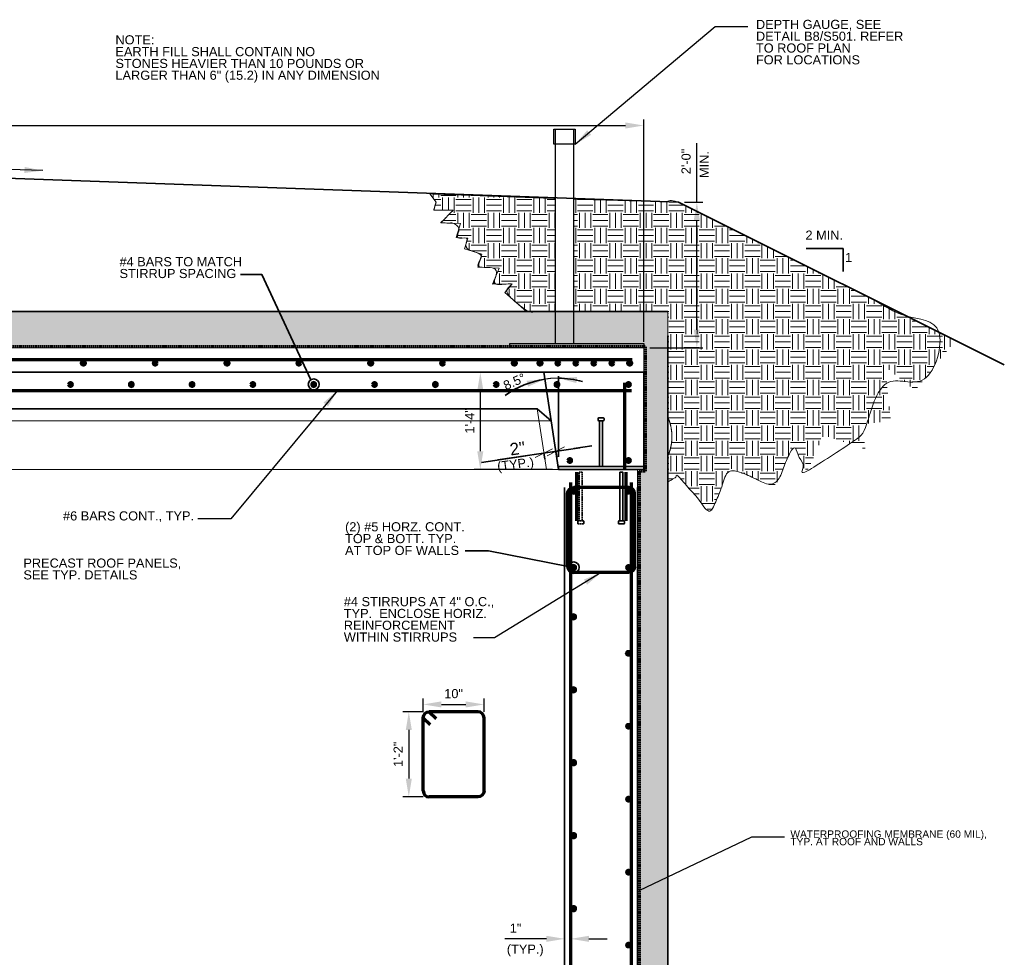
# Model space of a CAD drawing. Header units: inches. Extents: x -829 to 2226, y 10 to 4755.
# Tile 19 of 54: x -335 to -173, y 1486 to 1640. Entities that reach past the tile are written whole.
import ezdxf
from ezdxf.enums import TextEntityAlignment as Align

# ---------------------------------------------------------------- set-up
doc = ezdxf.new("R2010")
doc.units = ezdxf.units.IN
doc.header["$LTSCALE"] = 0.5
doc.header["$MEASUREMENT"] = 0
doc.linetypes.add('DGN Style 3', pattern=[0.621993, 0.444281, -0.177712])
for name, color, linetype, lineweight in [('G-ANNO-DIM', 7, 'Continuous', 0), ('G-ANNO-DIMS', 7, 'Continuous', 35), ('G-ANNO-PATT', 7, 'Continuous', 18), ('G-ANNO-TEXT', 7, 'Continuous', 35), ('S-FSTN-MISC', 7, 'Continuous', 25), ('S-REIN-RBAR', 7, 'Continuous', 70), ('S-WALL-LOAD', 7, 'Continuous', 35), ('S-WALL-SHEA', 7, 'Continuous', 35)]:
    doc.layers.add(name, color=color, linetype=linetype, lineweight=lineweight)
doc.styles.add("3 4 1'-0", font='arial.ttf', dxfattribs={"height": 1.5})
doc.styles.add('AEC_3 4_1 0 Scale', font='arial.ttf', dxfattribs={"height": 1.5})
doc.dimstyles.new("3 4 1'-0", dxfattribs={"dimtxt": 1.5, "dimasz": 3, "dimexe": 1, "dimexo": 1, "dimgap": 1, "dimtad": 1, "dimdec": 4, "dimzin": 15, "dimdsep": 46, "dimlunit": 4, "dimtxsty": 'AEC_3 4_1 0 Scale', "dimcen": 0.09, "dimadec": 4, "dimazin": 3, "dimtfac": 1, "dimtdec": 4, "dimtofl": 0, "dimtmove": 0, "dimatfit": 3, "dimfxl": 1, "dimfrac": 2, "dimtolj": 1, "dimtzin": 15, "dimarcsym": 0})
pattern_1 = [(0, (-935.389, 1131.2304), (2.5, 2.5), [2.5, -2.5]), (0, (-935.389, 1132.168), (2.5, 2.5), [2.5, -2.5]), (0, (-935.389, 1133.1054), (2.5, 2.5), [2.5, -2.5]), (90, (-935.0764, 1133.418), (-2.5, 2.5), [2.5, -2.5]), (90, (-934.139, 1133.418), (-2.5, 2.5), [2.5, -2.5]), (90, (-933.2014, 1133.418), (-2.5, 2.5), [2.5, -2.5])]

# ---------------------------------------------------------------- blocks, each defined once
blk = doc.blocks.new('*U319')
at = {"layer": 'G-ANNO-TEXT'}
for p, q in [((-0.25, 3), (-0.25, -5)), ((-0.5, -5.13), (-0.5, -5.38)), ((-0.38, -5), (0.37, -5)), ((-0.38, -5.5), (0.37, -5.5)), ((0.5, -5.13), (0.5, -5.38))]:
    blk.add_line(p, q, dxfattribs=at)
at = {"layer": 'G-ANNO-TEXT', "flags": 128}
blk.add_lwpolyline([(-0.25, 3), (0.25, 3), (0.25, -5)], dxfattribs=at)
at = {"layer": 'G-ANNO-TEXT', "extrusion": (0, 0, -1)}
for centre, start, end in [((0.37, -5.13), 0, 90), ((0.37, -5.38), 270, 0), ((-0.38, -5.13), 90, 180), ((-0.38, -5.38), 180, 270)]:
    blk.add_arc(centre, 0.125, start, end, dxfattribs=at)
blk = doc.blocks.new('REINFDOT')
for radius in [0.00313, 0.00187, 0.000625]:
    blk.add_circle((0, 0), radius)
blk = doc.blocks.new('REINF. DOT')
at = {"layer": 'S-REIN-RBAR', "xscale": 100, "yscale": 100, "zscale": 100, "rotation": 90.00000000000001}
blk.add_blockref('REINFDOT', (36.53, 24.59), dxfattribs=at)
blk = doc.blocks.new('REINF. DOT_1')
at = {"layer": 'S-REIN-RBAR', "extrusion": (0, 0, -1), "xscale": 100, "yscale": -100, "zscale": 100, "rotation": 90}
blk.add_blockref('REINFDOT', (-36.53, 24.59), dxfattribs=at)
blk = doc.blocks.new('*U318')
at = {"layer": 'G-ANNO-TEXT'}
for p, q in [((-0.25, 3), (-0.25, -4.5)), ((-0.5, -4.63), (-0.5, -4.88)), ((-0.38, -4.5), (0.37, -4.5)), ((0.5, -4.63), (0.5, -4.88)), ((-0.38, -5), (0.37, -5))]:
    blk.add_line(p, q, dxfattribs=at)
at = {"layer": 'G-ANNO-TEXT', "flags": 128}
blk.add_lwpolyline([(-0.25, 3), (0.25, 3), (0.25, -4.5)], dxfattribs=at)
at = {"layer": 'G-ANNO-TEXT', "extrusion": (0, 0, -1)}
for centre, start, end in [((0.37, -4.63), 0, 90), ((-0.38, -4.63), 90, 180), ((0.37, -4.88), 270, 0), ((-0.38, -4.88), 180, 270)]:
    blk.add_arc(centre, 0.125, start, end, dxfattribs=at)
blk = doc.blocks.new('*U320')
at = {"layer": 'G-ANNO-TEXT', "linetype": 'DGN Style 3'}
for p, q in [((-0.25, 3), (-0.25, -5)), ((-0.5, -5.13), (-0.5, -5.38)), ((-0.38, -5), (0.37, -5)), ((-0.38, -5.5), (0.37, -5.5)), ((0.5, -5.13), (0.5, -5.38))]:
    blk.add_line(p, q, dxfattribs=at)
at = {"layer": 'G-ANNO-TEXT', "linetype": 'DGN Style 3', "extrusion": (0, 0, -1), "flags": 128}
blk.add_lwpolyline([(0.25, 3), (-0.25, 3), (-0.25, -5)], dxfattribs=at)
at = {"layer": 'G-ANNO-TEXT', "linetype": 'DGN Style 3', "extrusion": (0, 0, -1)}
for centre, start, end in [((0.37, -5.13), 0, 90), ((0.37, -5.38), 270, 0), ((-0.38, -5.13), 90, 180), ((-0.38, -5.38), 180, 270)]:
    blk.add_arc(centre, 0.125, start, end, dxfattribs=at)
blk = doc.blocks.new('*D339')
at = {"layer": 'Defpoints', "color": 0, "transparency": 16777216}
for p in [(-232.02, 1582.18), (-258.88, 1566.18), (-246.02, 1566.18)]:
    blk.add_point(p, dxfattribs=at)
at = {"layer": 'G-ANNO-DIMS', "color": 0, "lineweight": -2, "transparency": 16777216}
for p, q in [((-233.02, 1582.18), (-259.88, 1582.18)), ((-258.88, 1579.18), (-258.88, 1569.18)), ((-247.02, 1566.18), (-259.88, 1566.18))]:
    blk.add_line(p, q, dxfattribs=at)
at = {"layer": 'G-ANNO-DIMS', "color": 0, "transparency": 16777216}
for points in [[(-259.38, 1579.18), (-258.38, 1579.18), (-258.88, 1582.18)], [(-259.38, 1569.18), (-258.38, 1569.18), (-258.88, 1566.18)]]:
    blk.add_solid(points, dxfattribs=at)
at = {"layer": 'G-ANNO-DIMS', "color": 0, "transparency": 16777216, "insert": (-260.63, 1574.18), "char_height": 1.5, "attachment_point": 5, "rotation": 90, "style": 'AEC_3 4_1 0 Scale'}
blk.add_mtext('\\A1;1\'-4"', dxfattribs=at)
blk = doc.blocks.new('_Oblique_0.3')
at = {"color": 0, "linetype": 'ByBlock', "lineweight": -2}
for p, q in [((0, 0), (-1, 0)), ((0.5, 0.167), (-0.5, -0.167))]:
    blk.add_line(p, q, dxfattribs=at)
blk = doc.blocks.new('*D340')
at = {"layer": 'Defpoints', "color": 0, "transparency": 16777216}
for p in [(-244.02, 1519.31), (-245.02, 1517.95), (-245.02, 1488.98)]:
    blk.add_point(p, dxfattribs=at)
at = {"layer": 'G-ANNO-DIMS', "color": 0, "lineweight": -2, "transparency": 16777216}
for p, q in [((-244.02, 1518.31), (-244.02, 1487.98)), ((-245.02, 1516.95), (-245.02, 1487.98)), ((-248.02, 1488.98), (-254.87, 1488.98)), ((-241.02, 1488.98), (-238.02, 1488.98))]:
    blk.add_line(p, q, dxfattribs=at)
at = {"layer": 'G-ANNO-DIMS', "color": 0, "transparency": 16777216}
for points in [[(-248.02, 1489.48), (-248.02, 1488.48), (-245.02, 1488.98)], [(-241.02, 1489.48), (-241.02, 1488.48), (-244.02, 1488.98)]]:
    blk.add_solid(points, dxfattribs=at)
at = {"layer": 'G-ANNO-DIMS', "color": 0, "transparency": 16777216, "insert": (-253.08, 1490.73), "char_height": 1.5, "attachment_point": 5, "style": 'AEC_3 4_1 0 Scale'}
blk.add_mtext('\\A1;1"', dxfattribs=at)
blk = doc.blocks.new('*D341')
at = {"layer": 'Defpoints', "color": 0, "transparency": 16777216}
for p in [(-226.31, 1610.18), (-223.28, 1610.18), (-232.02, 1586.18)]:
    blk.add_point(p, dxfattribs=at)
at = {"layer": 'G-ANNO-DIMS', "color": 0, "lineweight": -2, "transparency": 16777216}
for p, q in [((-223.28, 1610.18), (-223.28, 1619.86)), ((-225.31, 1610.18), (-222.28, 1610.18)), ((-223.28, 1589.18), (-223.28, 1607.18)), ((-231.02, 1586.18), (-222.28, 1586.18))]:
    blk.add_line(p, q, dxfattribs=at)
at = {"layer": 'G-ANNO-DIMS', "color": 0, "transparency": 16777216}
for points in [[(-223.78, 1607.18), (-222.78, 1607.18), (-223.28, 1610.18)], [(-223.78, 1589.18), (-222.78, 1589.18), (-223.28, 1586.18)]]:
    blk.add_solid(points, dxfattribs=at)
at = {"layer": 'G-ANNO-DIMS', "color": 0, "transparency": 16777216, "insert": (-225.04, 1616.85), "char_height": 1.5, "attachment_point": 5, "rotation": 90, "style": 'AEC_3 4_1 0 Scale'}
blk.add_mtext('\\A1;2\'-0"', dxfattribs=at)
blk = doc.blocks.new('*D329')
at = {"layer": 'Defpoints', "color": 0, "transparency": 16777216}
for p in [(-232.02, 1622.77), (-558.02, 1586.18), (-232.02, 1586.18)]:
    blk.add_point(p, dxfattribs=at)
at = {"layer": 'G-ANNO-DIMS', "color": 0, "lineweight": -2, "transparency": 16777216}
for p, q in [((-558.02, 1587.18), (-558.02, 1623.77)), ((-555.02, 1622.77), (-235.02, 1622.77)), ((-232.02, 1587.18), (-232.02, 1623.77))]:
    blk.add_line(p, q, dxfattribs=at)
at = {"layer": 'G-ANNO-DIMS', "color": 0, "transparency": 16777216}
for points in [[(-555.02, 1623.27), (-555.02, 1622.27), (-558.02, 1622.77)], [(-235.02, 1623.27), (-235.02, 1622.27), (-232.02, 1622.77)]]:
    blk.add_solid(points, dxfattribs=at)
at = {"layer": 'G-ANNO-DIMS', "color": 0, "transparency": 16777216, "insert": (-401.3, 1624.55), "char_height": 1.5, "attachment_point": 5, "style": 'AEC_3 4_1 0 Scale'}
blk.add_mtext('\\A1;SEE PLAN', dxfattribs=at)
blk = doc.blocks.new('*U321')
at = {"layer": 'S-REIN-RBAR'}
for p, q in [((5.75, 5), (-2.25, 5)), ((-3.25, -8), (-3.25, 4)), ((6.75, -8), (6.75, 4)), ((5.75, -9), (-2.25, -9))]:
    blk.add_line(p, q, dxfattribs=at)
at = {"layer": 'S-REIN-RBAR', "extrusion": (0, 0, -1)}
for centre, start, end in [((2.25, 4), 0, 90), ((-5.75, -8), 180, 270)]:
    blk.add_arc(centre, 1, start, end, dxfattribs=at)
at = {"layer": 'S-REIN-RBAR'}
for centre, start, end in [((5.75, 4), 0, 90), ((-2.25, -8), 180, 270)]:
    blk.add_arc(centre, 1, start, end, dxfattribs=at)
blk = doc.blocks.new('*D334')
at = {"layer": 'Defpoints', "color": 0, "transparency": 16777216}
for p in [(-258.27, 1527.54), (-268.27, 1525.34), (-258.27, 1525.34)]:
    blk.add_point(p, dxfattribs=at)
at = {"layer": 'G-ANNO-DIMS', "color": 0, "lineweight": -2, "transparency": 16777216}
for p, q in [((-268.27, 1526.34), (-268.27, 1528.54)), ((-258.27, 1526.34), (-258.27, 1528.54)), ((-265.27, 1527.54), (-261.27, 1527.54))]:
    blk.add_line(p, q, dxfattribs=at)
at = {"layer": 'G-ANNO-DIMS', "color": 0, "transparency": 16777216}
for points in [[(-265.27, 1528.04), (-265.27, 1527.04), (-268.27, 1527.54)], [(-261.27, 1528.04), (-261.27, 1527.04), (-258.27, 1527.54)]]:
    blk.add_solid(points, dxfattribs=at)
at = {"layer": 'G-ANNO-DIMS', "color": 0, "transparency": 16777216, "insert": (-263.27, 1529.31), "char_height": 1.5, "attachment_point": 5, "style": 'AEC_3 4_1 0 Scale'}
blk.add_mtext('\\A1;10"', dxfattribs=at)
blk = doc.blocks.new('*D335')
at = {"layer": 'Defpoints', "color": 0, "transparency": 16777216}
for p in [(-267.27, 1526.34), (-270.64, 1512.34), (-267.27, 1512.34)]:
    blk.add_point(p, dxfattribs=at)
at = {"layer": 'G-ANNO-DIMS', "color": 0, "lineweight": -2, "transparency": 16777216}
for p, q in [((-268.27, 1526.34), (-271.64, 1526.34)), ((-270.64, 1523.34), (-270.64, 1515.34)), ((-268.27, 1512.34), (-271.64, 1512.34))]:
    blk.add_line(p, q, dxfattribs=at)
at = {"layer": 'G-ANNO-DIMS', "color": 0, "transparency": 16777216}
for points in [[(-271.14, 1523.34), (-270.14, 1523.34), (-270.64, 1526.34)], [(-271.14, 1515.34), (-270.14, 1515.34), (-270.64, 1512.34)]]:
    blk.add_solid(points, dxfattribs=at)
at = {"layer": 'G-ANNO-DIMS', "color": 0, "transparency": 16777216, "insert": (-272.39, 1519.34), "char_height": 1.5, "attachment_point": 5, "rotation": 90, "style": 'AEC_3 4_1 0 Scale'}
blk.add_mtext('\\A1;1\'-2"', dxfattribs=at)
blk = doc.blocks.new('*U322')
at = {"layer": 'S-REIN-RBAR'}
for p, q in [((6.75, 5), (-2.25, 5)), ((-3.25, -8), (-3.25, 4)), ((7.75, -8), (7.75, 4)), ((6.75, -9), (-2.25, -9))]:
    blk.add_line(p, q, dxfattribs=at)
at = {"layer": 'S-REIN-RBAR', "extrusion": (0, 0, -1)}
for centre, start, end in [((2.25, 4), 0, 90), ((-6.75, -8), 180, 270)]:
    blk.add_arc(centre, 1, start, end, dxfattribs=at)
at = {"layer": 'S-REIN-RBAR'}
for centre, start, end in [((6.75, 4), 0, 90), ((-2.25, -8), 180, 270)]:
    blk.add_arc(centre, 1, start, end, dxfattribs=at)

msp = doc.modelspace()

# ---------------------------------------------------------------- hatches: boundary and pattern name
at = {"layer": 'G-ANNO-PATT', "linetype": 'Continuous', "lineweight": 0}
h = msp.add_hatch(dxfattribs=at)
h.set_pattern_fill('EARTH', color=5, scale=10)
h.set_pattern_definition(pattern_1)
h.paths.add_polyline_path([(-246.52111, 1610.76775), (-267.16341, 1611.51972), (-266.155, 1610.17738), (-266.53912, 1608.84031), (-263.3221, 1608.84031), (-265.38676, 1606.77476), (-262.12172, 1606.63065), (-262.84195, 1604.32491), (-260.90741, 1604.21774), (-261.45686, 1602.49016), (-258.61661, 1601.58685), (-259.28883, 1599.47325), (-255.78372, 1599.28111), (-256.88807, 1596.68715), (-253.63405, 1596.71546), (-254.87143, 1595.2941), (-251.2913, 1592.17738), (-246.52111, 1592.17738)])
h = msp.add_hatch(dxfattribs=at)
h.set_pattern_fill('EARTH', color=5, scale=10)
h.set_pattern_definition(pattern_1)
edge = h.paths.add_edge_path()
edge.add_spline(control_points=[(-207.33553, 1570.30539), (-206.31681, 1567.88312), (-205.29809, 1565.46085)], knot_values=[0.738461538, 0.738461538, 0.738461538, 0.746153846, 0.746153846, 0.746153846], weights=[1, 1, 1], degree=2, periodic=0)
edge.add_spline(control_points=[(-205.29809, 1565.46085), (-203.87216, 1568.65545), (-202.44623, 1571.85005)], knot_values=[0.746153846, 0.746153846, 0.746153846, 0.753846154, 0.753846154, 0.753846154], weights=[1, 1, 1], degree=2, periodic=0)
edge.add_spline(control_points=[(-202.44623, 1571.85005), (-199.00163, 1570.67412), (-195.55702, 1569.49819)], knot_values=[0.753846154, 0.753846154, 0.753846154, 0.761538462, 0.761538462, 0.761538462], weights=[1, 1, 1], degree=2, periodic=0)
edge.add_spline(control_points=[(-195.55702, 1569.49819), (-195.80523, 1571.58442), (-196.05343, 1573.67064)], knot_values=[0.761538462, 0.761538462, 0.761538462, 0.769230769, 0.769230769, 0.769230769], weights=[1, 1, 1], degree=2, periodic=0)
edge.add_spline(control_points=[(-196.05343, 1573.67064), (-193.71721, 1573.91885), (-191.38098, 1574.16705)], knot_values=[0.769230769, 0.769230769, 0.769230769, 0.776923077, 0.776923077, 0.776923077], weights=[1, 1, 1], degree=2, periodic=0)
edge.add_spline(control_points=[(-191.38098, 1574.16705), (-191.85785, 1578.65555), (-192.33471, 1583.14406)], knot_values=[0.776923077, 0.776923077, 0.776923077, 0.784615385, 0.784615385, 0.784615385], weights=[1, 1, 1], degree=2, periodic=0)
edge.add_spline(control_points=[(-192.33471, 1583.14406), (-189.86353, 1581.16563), (-187.39234, 1579.18721)], knot_values=[0.784615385, 0.784615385, 0.784615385, 0.792307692, 0.792307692, 0.792307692], weights=[1, 1, 1], degree=2, periodic=0)
edge.add_spline(control_points=[(-187.39234, 1579.18721), (-184.0966, 1583.30382), (-180.80085, 1587.42043)], knot_values=[0.792307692, 0.792307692, 0.792307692, 0.8, 0.8, 0.8], weights=[1, 1, 1], degree=2, periodic=0)
edge.add_spline(control_points=[(-180.80085, 1587.42043), (-190.18722, 1592.11362), (-199.57359, 1596.8068)], knot_values=[0.8, 0.8, 0.8, 0.841246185, 0.841246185, 0.841246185], weights=[1, 1, 1], degree=2, periodic=0)
edge.add_spline(control_points=[(-199.57359, 1596.8068), (-212.94416, 1603.49209), (-226.31474, 1610.17738)], knot_values=[0.841246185, 0.841246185, 0.841246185, 0.9, 0.9, 0.9], weights=[1, 1, 1], degree=2, periodic=0)
edge.add_line((-226.31474, 1610.17738), (-243.52111, 1610.65846))
edge.add_line((-243.52111, 1610.65846), (-243.52111, 1592.17738))
edge.add_spline(control_points=[(-251.2913, 1592.17738), (-240.74699, 1592.17738), (-230.20269, 1592.17738)], knot_values=[0.3, 0.3, 0.3, 0.390625, 0.390625, 0.390625], weights=[1, 1, 1], degree=2, periodic=0)
edge.add_spline(control_points=[(-230.20269, 1592.17738), (-229.6573, 1592.17738), (-229.1119, 1592.17738)], knot_values=[0.390625, 0.390625, 0.390625, 0.3953125, 0.3953125, 0.3953125], weights=[1, 1, 1], degree=2, periodic=0)
edge.add_spline(control_points=[(-229.1119, 1592.17738), (-228.8392, 1592.17738), (-228.56651, 1592.17738)], knot_values=[0.3953125, 0.3953125, 0.3953125, 0.39765625, 0.39765625, 0.39765625], weights=[1, 1, 1], degree=2, periodic=0)
edge.add_spline(control_points=[(-228.56651, 1592.17738), (-228.43016, 1592.17738), (-228.29381, 1592.17738)], knot_values=[0.39765625, 0.39765625, 0.39765625, 0.398828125, 0.398828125, 0.398828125], weights=[1, 1, 1], degree=2, periodic=0)
edge.add_spline(control_points=[(-228.29381, 1592.17738), (-228.22563, 1592.17738), (-228.15746, 1592.17738)], knot_values=[0.398828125, 0.398828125, 0.398828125, 0.399414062, 0.399414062, 0.399414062], weights=[1, 1, 1], degree=2, periodic=0)
edge.add_spline(control_points=[(-228.15746, 1592.17738), (-228.12337, 1592.17738), (-228.08929, 1592.17738)], knot_values=[0.399414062, 0.399414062, 0.399414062, 0.399707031, 0.399707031, 0.399707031], weights=[1, 1, 1], degree=2, periodic=0)
edge.add_spline(control_points=[(-228.08929, 1592.17738), (-228.07224, 1592.17738), (-228.0552, 1592.17738)], knot_values=[0.399707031, 0.399707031, 0.399707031, 0.399853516, 0.399853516, 0.399853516], weights=[1, 1, 1], degree=2, periodic=0)
edge.add_spline(control_points=[(-228.0552, 1592.17738), (-228.04668, 1592.17738), (-228.03815, 1592.17738)], knot_values=[0.399853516, 0.399853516, 0.399853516, 0.399926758, 0.399926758, 0.399926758], weights=[1, 1, 1], degree=2, periodic=0)
edge.add_spline(control_points=[(-228.03815, 1592.17738), (-228.03389, 1592.17738), (-228.02963, 1592.17738)], knot_values=[0.399926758, 0.399926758, 0.399926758, 0.399963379, 0.399963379, 0.399963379], weights=[1, 1, 1], degree=2, periodic=0)
edge.add_spline(control_points=[(-228.02963, 1592.17738), (-228.0275, 1592.17738), (-228.02537, 1592.17738)], knot_values=[0.399963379, 0.399963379, 0.399963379, 0.399981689, 0.399981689, 0.399981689], weights=[1, 1, 1], degree=2, periodic=0)
edge.add_spline(control_points=[(-228.02537, 1592.17738), (-228.02431, 1592.17738), (-228.02324, 1592.17738)], knot_values=[0.399981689, 0.399981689, 0.399981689, 0.399990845, 0.399990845, 0.399990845], weights=[1, 1, 1], degree=2, periodic=0)
edge.add_spline(control_points=[(-228.02324, 1592.17738), (-228.02271, 1592.17738), (-228.02218, 1592.17738)], knot_values=[0.399990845, 0.399990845, 0.399990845, 0.399995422, 0.399995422, 0.399995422], weights=[1, 1, 1], degree=2, periodic=0)
edge.add_spline(control_points=[(-228.02218, 1592.17738), (-228.02191, 1592.17738), (-228.02164, 1592.17738)], knot_values=[0.399995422, 0.399995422, 0.399995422, 0.399997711, 0.399997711, 0.399997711], weights=[1, 1, 1], degree=2, periodic=0)
edge.add_spline(control_points=[(-228.02164, 1592.17738), (-228.02151, 1592.17738), (-228.02138, 1592.17738)], knot_values=[0.399997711, 0.399997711, 0.399997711, 0.399998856, 0.399998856, 0.399998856], weights=[1, 1, 1], degree=2, periodic=0)
edge.add_line((-228.02138, 1592.17738), (-228.02111, 1592.17738))
edge.add_line((-228.02111, 1592.17738), (-228.02111, 1574.71492))
edge.add_spline(control_points=[(-228.02111, 1574.71492), (-228.02111, 1574.71478), (-228.02111, 1574.71465), (-226.67508, 1571.58548), (-228.02111, 1568.45631)], knot_values=[0.499998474, 0.499998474, 0.499998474, 0.5, 0.5, 0.6, 0.6, 0.6], weights=[1, 1, 1, 0.929010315, 1], degree=2, periodic=0)
edge.add_spline(control_points=[(-228.02111, 1568.45631), (-228.02111, 1566.29721), (-228.02111, 1564.13811)], knot_values=[0.6, 0.6, 0.6, 0.7, 0.7, 0.7], weights=[1, 1, 1], degree=2, periodic=0)
edge.add_spline(control_points=[(-228.02111, 1564.13811), (-227.19958, 1564.63987), (-226.37805, 1565.14162)], knot_values=[0.7, 0.7, 0.7, 0.707692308, 0.707692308, 0.707692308], weights=[1, 1, 1], degree=2, periodic=0)
edge.add_spline(control_points=[(-226.37805, 1565.14162), (-223.67771, 1562.05162), (-220.97736, 1558.96161)], knot_values=[0.707692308, 0.707692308, 0.707692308, 0.715384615, 0.715384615, 0.715384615], weights=[1, 1, 1], degree=2, periodic=0)
edge.add_spline(control_points=[(-220.97736, 1558.96161), (-219.43337, 1562.69455), (-217.88938, 1566.42749)], knot_values=[0.715384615, 0.715384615, 0.715384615, 0.723076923, 0.723076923, 0.723076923], weights=[1, 1, 1], degree=2, periodic=0)
edge.add_spline(control_points=[(-217.88938, 1566.42749), (-214.15645, 1564.8835), (-210.42351, 1563.33951)], knot_values=[0.723076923, 0.723076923, 0.723076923, 0.730769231, 0.730769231, 0.730769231], weights=[1, 1, 1], degree=2, periodic=0)
edge.add_spline(control_points=[(-210.42351, 1563.33951), (-208.87952, 1566.82245), (-207.33553, 1570.30539)], knot_values=[0.730769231, 0.730769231, 0.730769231, 0.738461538, 0.738461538, 0.738461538], weights=[1, 1, 1], degree=2, periodic=0)
at = {"layer": 'G-ANNO-TEXT', "linetype": 'Continuous', "lineweight": 0}
h = msp.add_hatch(dxfattribs=at)
h.set_pattern_fill('AR-SAND', color=5)
h.set_pattern_definition([(37.5, (-935.3889, 1131.2304), (-0.0629934, 1.9268238), [0, -1.52, 0, -1.7, 0, -1.625]), (7.5, (-935.389, 1131.2304), (1.769777, 2.822146), [0, -0.82, 0, -1.37, 0, -0.525]), (327.5, (-936.6189, 1131.2304), (3.114142, 0.005659), [0, -0.5, 0, -1.8, 0, -2.35]), (317.5, (-936.619, 1131.2304), (3.006127, 0.8776756), [0, -0.25, 0, -1.18, 0, -1.35])])
h.paths.add_polyline_path([(-603.63297, 1390.17738), (-562.94287, 1390.17738, -0.213571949), (-557.27111, 1398.35003), (-557.27111, 1565.92738), (-558.27111, 1565.92738), (-558.27111, 1586.42738), (-231.77111, 1586.42738), (-231.77111, 1565.92738), (-232.77111, 1565.92738), (-232.77111, 1390.42738), (-227.27111, 1390.42738), (-227.27111, 1390.17738), (-183.40925, 1390.17738), (-183.40925, 1366.17738), (-183.40925, 1360.17738), (-177.11562, 1360.17738), (-175.40925, 1360.17738), (-175.40925, 1396.17738), (-228.02111, 1396.17738), (-228.02111, 1592.17738), (-562.02111, 1592.17738), (-562.02111, 1396.17738), (-609.63297, 1396.17738), (-609.63297, 1360.17738), (-603.63297, 1360.17738), (-603.63297, 1366.17738)])
h.paths.add_polyline_path([(-404.02111, 1586.97738), (-404.02111, 1587.72738), (-386.02111, 1587.72738), (-386.02111, 1586.97738)], flags=16)

# ---------------------------------------------------------------- linework, layer by layer
at = {"layer": 'G-ANNO-DIM'}
msp.add_open_spline([(-248.2416, 1581.03503), (-247.09262, 1581.28122), (-246.01552, 1581.19916)], degree=2, dxfattribs=at)
at = {"layer": 'G-ANNO-DIMS'}
for p, q in [((-248.41889, 1582.22131), (-247.22, 1574.19934)), ((-246.02334, 1568.28015), (-246.02334, 1581.52012)), ((-256.0088, 1567.74814), (-242.51288, 1569.76512)), ((-248.45078, 1568.90373), (-248.29916, 1567.88924)), ((-246.47275, 1569.19934), (-246.32113, 1568.18486)), ((-243.50189, 1569.61731), (-240.53485, 1570.06074)), ((-251.41402, 1568.43483), (-258.66635, 1567.35096))]:
    msp.add_line(p, q, dxfattribs=at)
for start, end in [(98.5, 125.8118676), (74.7288387, 90)]:
    msp.add_arc((-246.02334, 1566.1923), 15.00758, start, end, dxfattribs=at)
at = {"layer": 'G-ANNO-DIMS', "extrusion": (0, 0, -1)}
for points in [[(251.27243, 1580.78191), (248.2416, 1581.03503), (251.02651, 1579.81262)], [(243.08834, 1580.40253), (246.02334, 1581.19988), (242.98839, 1581.39752)]]:
    msp.add_solid(points, dxfattribs=at)
at = {"layer": 'G-ANNO-PATT'}
for p, q in [((-248.02111, 1566.17738), (-249.51562, 1576.17738)), ((-247.22, 1574.19934), (-542.82222, 1574.19934)), ((-246.02111, 1566.17738), (-544.02111, 1566.17738))]:
    msp.add_line(p, q, dxfattribs=at)
at = {"layer": 'G-ANNO-PATT', "elevation": -1.04287, "flags": 128}
msp.add_lwpolyline([(-266.155, 1610.17738), (-266.53912, 1608.84031), (-263.3221, 1608.84031), (-265.38676, 1606.77476), (-262.12172, 1606.63065), (-262.84195, 1604.32491), (-260.90741, 1604.21774), (-261.45686, 1602.49016), (-258.61661, 1601.58685), (-259.28883, 1599.47325), (-255.78372, 1599.28111), (-256.88807, 1596.68715), (-253.63405, 1596.71546), (-254.87143, 1595.2941), (-251.2913, 1592.17738), (-246.52111, 1592.17738), (-246.52111, 1610.76775), (-267.16341, 1611.51972), (-266.155, 1610.17738)], close=True, dxfattribs=at)
at = {"layer": 'G-ANNO-PATT', "flags": 128}
msp.add_lwpolyline([(-507.0768, 1586.17695), (-232.02111, 1586.17738), (-232.02111, 1566.17738), (-232.02111, 1566.17738), (-233.02111, 1566.17738), (-233.02111, 1563.20788), (-233.02111, 1393.14688), (-233.02111, 1390.17738), (-232.02111, 1390.17738), (-227.52111, 1390.17738), (-183.40925, 1390.17738), (-183.40925, 1366.17738), (-183.40925, 1366.17738), (-183.40925, 1360.17738), (-177.11562, 1360.17738), (-175.40925, 1360.17738), (-175.40925, 1360.17738), (-175.40925, 1396.17738), (-228.02111, 1396.17738), (-228.02111, 1592.17738), (-562.02111, 1592.17738)], dxfattribs=at)
at = {"layer": 'G-ANNO-PATT'}
msp.add_rational_spline([(-246.52111, 1610.77136), (-256.84543, 1611.14975), (-267.16975, 1611.52815), (-266.66237, 1610.85276), (-266.155, 1610.17738), (-266.34706, 1609.50885), (-266.53912, 1608.84031), (-264.93061, 1608.84031), (-263.3221, 1608.84031), (-264.35443, 1607.80754), (-265.38676, 1606.77476), (-263.75424, 1606.7027), (-262.12172, 1606.63065), (-262.48184, 1605.47778), (-262.84195, 1604.32491), (-261.87468, 1604.27132), (-260.90741, 1604.21774), (-261.18213, 1603.35395), (-261.45686, 1602.49016), (-260.03673, 1602.03851), (-258.61661, 1601.58685), (-258.95272, 1600.53005), (-259.28883, 1599.47325), (-257.53627, 1599.37718), (-255.78372, 1599.28111), (-256.33589, 1597.98413), (-256.88807, 1596.68715), (-255.26106, 1596.7013), (-253.63405, 1596.71546), (-254.25274, 1596.00478), (-254.87143, 1595.2941), (-253.08136, 1593.73574), (-251.2913, 1592.17738), (-239.6562, 1592.17738), (-228.02111, 1592.17738), (-228.02111, 1583.44601), (-228.02111, 1574.71465), (-226.67508, 1571.58548), (-228.02111, 1568.45631), (-228.02111, 1566.29721), (-228.02111, 1564.13811), (-227.19958, 1564.63987), (-226.37805, 1565.14162), (-223.67771, 1562.05162), (-220.97736, 1558.96161), (-219.43337, 1562.69455), (-217.88938, 1566.42749), (-214.15645, 1564.8835), (-210.42351, 1563.33951), (-208.87952, 1566.82245), (-207.33553, 1570.30539), (-206.31681, 1567.88312), (-205.29809, 1565.46085), (-203.87216, 1568.65545), (-202.44623, 1571.85005), (-199.00163, 1570.67412), (-195.55702, 1569.49819), (-195.80523, 1571.58442), (-196.05343, 1573.67064), (-193.71721, 1573.91885), (-191.38098, 1574.16705), (-191.85785, 1578.65555), (-192.33471, 1583.14406), (-189.86353, 1581.16563), (-187.39234, 1579.18721), (-184.0966, 1583.30382), (-180.80085, 1587.42043), (-203.55779, 1598.7989), (-226.31474, 1610.17738), (-234.91792, 1610.41939), (-243.52111, 1610.6614)], [1, 1, 1, 1, 1, 1, 1, 1, 1, 1, 1, 1, 1, 1, 1, 1, 1, 1, 1, 1, 1, 1, 1, 1, 1, 1, 1, 1, 1, 1, 1, 1, 1, 1, 1, 1, 1, 0.929010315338, 1, 1, 1, 1, 1, 1, 1, 1, 1, 1, 1, 1, 1, 1, 1, 1, 1, 1, 1, 1, 1, 1, 1, 1, 1, 1, 1, 1, 1, 1, 1, 1, 1], degree=2, knots=[0, 0, 0, 0.1, 0.1, 0.2, 0.2, 0.207142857, 0.207142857, 0.214285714, 0.214285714, 0.221428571, 0.221428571, 0.228571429, 0.228571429, 0.235714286, 0.235714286, 0.242857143, 0.242857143, 0.25, 0.25, 0.257142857, 0.257142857, 0.264285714, 0.264285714, 0.271428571, 0.271428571, 0.278571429, 0.278571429, 0.285714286, 0.285714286, 0.292857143, 0.292857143, 0.3, 0.3, 0.4, 0.4, 0.5, 0.5, 0.6, 0.6, 0.7, 0.7, 0.707692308, 0.707692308, 0.715384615, 0.715384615, 0.723076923, 0.723076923, 0.730769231, 0.730769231, 0.738461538, 0.738461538, 0.746153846, 0.746153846, 0.753846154, 0.753846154, 0.761538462, 0.761538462, 0.769230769, 0.769230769, 0.776923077, 0.776923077, 0.784615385, 0.784615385, 0.792307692, 0.792307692, 0.8, 0.8, 0.9, 0.9, 1, 1, 1], dxfattribs=at)
at = {"layer": 'G-ANNO-TEXT'}
for p, q in [((-226.31474, 1610.17738), (-395.02111, 1616.17738)), ((-226.31474, 1610.17738), (-172.72196, 1583.38099)), ((-205.31679, 1602.52052), (-199.19142, 1602.52052)), ((-199.19142, 1602.52052), (-199.19142, 1598.74635)), ((-562.02111, 1592.17738), (-228.02111, 1592.17738)), ((-228.02111, 1396.17738), (-228.02111, 1588.17738)), ((-540.5266, 1576.17738), (-249.51562, 1576.17738)), ((-247.22, 1574.19934), (-249.51562, 1576.17738)), ((-246.02111, 1566.17738), (-247.22, 1574.19934))]:
    msp.add_line(p, q, dxfattribs=at)
at = {"layer": 'G-ANNO-TEXT', "flags": 128}
for points in [[(-286.73943, 1580.95082), (-294.79765, 1598.25918), (-298.29143, 1598.25918)], [(-232.02111, 1566.17738), (-232.02111, 1582.17738), (-558.02111, 1582.17738)], [(-244.40969, 1550.24145), (-257.50932, 1552.78744), (-261.35071, 1552.78744)]]:
    msp.add_lwpolyline(points, dxfattribs=at)
at = {"layer": 'G-ANNO-TEXT'}
for centre in [(-286.27111, 1580.17738), (-243.52211, 1550.06895)]:
    msp.add_circle(centre, 0.90418, dxfattribs=at)
msp.add_3dface([(-232.02111, 1566.17738), (-246.02111, 1566.17738), (-246.02111, 1566.67738), (-232.02111, 1566.67738)], dxfattribs=at)
at = {"layer": 'S-FSTN-MISC'}
for p, q in [((-246.52111, 1586.92738, -7.03937), (-246.52111, 1622.17738, -7.03937)), ((-243.52111, 1586.92738, -7.03937), (-243.52111, 1622.17738, -7.03937))]:
    msp.add_line(p, q, dxfattribs=at)
for points in [[(-246.77111, 1622.17738, -7.03937), (-243.27111, 1622.17738, -7.03937), (-243.27111, 1619.67738, -7.03937), (-246.77111, 1619.67738, -7.03937)], [(-254.02111, 1586.92738, -7.03937), (-232.02111, 1586.92738, -7.03937), (-232.02111, 1586.17738, -7.03937), (-254.02111, 1586.17738, -7.03937)]]:
    msp.add_3dface(points, dxfattribs=at)
at = {"layer": 'S-REIN-RBAR'}
for p, q in [((-555.90306, 1584.2899, -7.03937), (-233.90306, 1584.2899, -7.03937)), ((-235.14013, 1566.17738), (-235.14013, 1580.43811)), ((-556.02111, 1579.17738), (-234.02111, 1579.17738)), ((-243.0906, 1565.74038), (-243.0906, 1557.74038)), ((-234.95263, 1565.74038), (-234.95263, 1557.74038)), ((-244.02211, 1390.61438), (-244.02211, 1564.02038)), ((-234.02111, 1390.61438), (-234.02111, 1564.02038)), ((-268.27224, 1525.33569), (-267.15328, 1524.21673)), ((-267.27224, 1526.33569), (-266.15328, 1525.21673))]:
    msp.add_line(p, q, dxfattribs=at)
at = {"layer": 'S-WALL-LOAD'}
for p, q in [((-245.02111, 1388.67738), (-245.02111, 1563.20788)), ((-233.02111, 1388.67738), (-233.02111, 1563.20788))]:
    msp.add_line(p, q, dxfattribs=at)
at = {"layer": 'S-WALL-SHEA', "linetype": 'DGN Style 3', "lineweight": 70, "flags": 128}
msp.add_lwpolyline([(-584.27111, 1360.17738), (-584.27111, 1372.42738), (-562.77111, 1372.42738), (-562.77111, 1390.42738), (-557.27111, 1390.42738), (-557.27111, 1565.92738), (-558.27111, 1565.92738), (-558.27111, 1586.42738), (-231.77111, 1586.42738), (-231.77111, 1565.92738), (-232.77111, 1565.92738), (-232.77111, 1390.42738), (-227.27111, 1390.42738), (-227.27111, 1372.42738), (-205.77111, 1372.42738), (-205.77111, 1360.17738)], dxfattribs=at)

# ---------------------------------------------------------------- block references
at = {"layer": 'G-ANNO-DIM', "xscale": 3, "yscale": 3, "zscale": 3}
for p, rotation in [((-248.44697, 1568.87826), 8.499999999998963), ((-246.46894, 1569.17388), 188.4999999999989)]:
    msp.add_blockref('_Oblique_0.3', p, dxfattribs=dict(at, rotation=rotation))
at = {"layer": 'G-ANNO-TEXT', "extrusion": (0, 0, -1), "rotation": 180}
msp.add_blockref('*U318', (239.0211, 1569.67736), dxfattribs=at)
at = {"layer": 'G-ANNO-TEXT', "linetype": 'DGN Style 3', "extrusion": (0, 0, -1)}
msp.add_blockref('*U320', (242.368, 1562.74039), dxfattribs=at)
at = {"layer": 'G-ANNO-TEXT'}
msp.add_blockref('*U319', (-235.67522, 1562.74039), dxfattribs=at)
at = {"layer": 'S-REIN-RBAR', "rotation": 180}
for p in [(-287.62156, 1608.25835, -7.03937), (-275.81054, 1608.25835, -7.03937), (-263.99952, 1608.25835, -7.03937), (-252.18849, 1608.25835, -7.03937), (-240.37747, 1608.25835, -7.03937), (-228.56645, 1608.25835, -7.03937), (-216.75542, 1608.25835, -7.03937), (-212.54713, 1608.25835, -7.03937), (-209.59438, 1608.25835, -7.03937), (-206.64162, 1608.25835, -7.03937), (-203.68886, 1608.25835, -7.03937), (-200.73611, 1608.25835, -7.03937), (-197.78335, 1608.25835, -7.03937), (-197.97901, 1587.20137), (-197.98771, 1574.65838), (-197.98771, 1560.54256), (-197.98771, 1548.54256), (-197.98771, 1536.54256), (-197.98771, 1524.54256), (-197.98771, 1512.54256)]:
    msp.add_blockref('REINF. DOT', p, dxfattribs=at)
at = {"layer": 'S-REIN-RBAR', "extrusion": (0, 0, -1), "rotation": 180}
for p in [(362.80452, 1604.76681), (352.80452, 1604.76681), (342.80452, 1604.76681), (332.80452, 1604.76681), (322.80452, 1604.76681), (312.80452, 1604.76681), (302.80452, 1604.76681), (292.80452, 1604.76681), (282.80452, 1604.76681), (271.05452, 1604.76681), (280.70306, 1592.26681), (271.05452, 1592.26681), (280.06421, 1587.20137), (280.05552, 1574.65838), (280.05552, 1566.54256), (280.05552, 1554.54256), (280.05552, 1542.54256), (280.05552, 1530.54256), (280.05552, 1518.54256)]:
    msp.add_blockref('REINF. DOT_1', p, dxfattribs=at)
at = {"layer": 'S-REIN-RBAR'}
for name, p in [('*U322', (-241.27163, 1558.23238)), ('*U321', (-265.02226, 1521.33571))]:
    msp.add_blockref(name, p, dxfattribs=at)

# ---------------------------------------------------------------- texts
at = {"layer": 'G-ANNO-DIM', "color": 7, "linetype": 'Continuous', "style": 'AEC_3 4_1 0 Scale'}
msp.add_text('8.5%%d', height=1.5, rotation=24.0671699, dxfattribs=at).set_placement((-253.2671, 1580.65596), align=Align.MIDDLE_CENTER)
at = {"layer": 'G-ANNO-DIM', "insert": (-252.77067, 1569.65326), "char_height": 2, "attachment_point": 5, "rotation": 8.5, "style": "3 4 1'-0"}
msp.add_mtext('\\A1;2"', dxfattribs=at)
at = {"layer": 'G-ANNO-TEXT', "color": 7, "char_height": 1.5, "attachment_point": 1, "style": 'AEC_3 4_1 0 Scale'}
for s, insert, line_spacing_factor in [('DEPTH GAUGE, SEE \\PDETAIL B8/S501. REFER\\PTO ROOF PLAN\\PFOR LOCATIONS ', (-213.55765, 1640.14925), 0.776524), ('NOTE:\\PEARTH FILL SHALL CONTAIN NO \\PSTONES HEAVIER THAN 10 POUNDS OR\\PLARGER THAN 6" (15.2) IN ANY DIMENSION', (-318.87441, 1637.61367), 0.776524), ('2 MIN.', (-205.41306, 1605.48657), 0.6), ('1', (-198.89588, 1601.81187), 0.6), ('#4 BARS TO MATCH \\PSTIRRUP SPACING', (-318.20679, 1601.11624), 0.776524), ('#6 BARS CONT., TYP.', (-327.49321, 1559.30354), 0.6), ('PRECAST ROOF PANELS, \\PSEE TYP. DETAILS', (-334.01074, 1551.54285), 0.776524), ('(TYP.)', (-254.52012, 1488.04217), 0.6)]:
    msp.add_mtext(s, dxfattribs=dict(at, insert=insert, line_spacing_factor=line_spacing_factor))
at = {"layer": 'G-ANNO-TEXT', "color": 7, "char_height": 1.5, "line_spacing_factor": 0.6, "style": 'AEC_3 4_1 0 Scale'}
for s, insert, attachment_point, rotation in [('MIN.', (-222.81074, 1618.55779), 3, 90), ('(TYP.)', (-256.19359, 1567.44234), 1, 7.2732172)]:
    msp.add_mtext(s, dxfattribs=dict(at, insert=insert, attachment_point=attachment_point, rotation=rotation))
at = {"layer": 'G-ANNO-TEXT', "color": 7, "char_height": 1.5, "attachment_point": 1, "style": 'AEC_3 4_1 0 Scale'}
for s, insert, width, line_spacing_factor in [('(2) #5 HORZ. CONT. \\PTOP & BOTT. TYP. AT TOP OF WALLS', (-281.1193, 1557.51165), 20.0467153, 0.776524), ('#4 STIRRUPS AT 4" O.C., TYP.  ENCLOSE HORIZ.\\PREINFORCEMENT WITHIN STIRRUPS', (-281.32397, 1545.19825), 24.916145, 0.776524), ('\\H0.8x;WATERPROOFING MEMBRANE (60 MIL),\\PTYP. AT ROOF AND WALLS', (-207.89517, 1506.81598, -7.03937), 40.94757, 0.62122)]:
    msp.add_mtext(s, dxfattribs=dict(at, insert=insert, width=width, line_spacing_factor=line_spacing_factor))

# ---------------------------------------------------------------- dimensions: what is measured, and where the dimension line sits
at = {"layer": 'G-ANNO-DIMS'}
dim = msp.add_linear_dim(base=(-232.02111, 1622.77132), p1=(-558.02111, 1586.17738), p2=(-232.02111, 1586.17738), text='SEE PLAN', dimstyle="3 4 1'-0", dxfattribs=at)
dim.commit()
dim.dimension.update_dxf_attribs({"geometry": '*D329', "text_midpoint": (-401.29898, 1622.77132), "dimtype": 160})
for base, p1, p2, angle, picture, middle in [((-223.27697, 1610.17738), (-232.02111, 1586.17738), (-226.31474, 1610.17738), 90, '*D341', (-223.27697, 1616.85268)), ((-258.87669, 1566.17738), (-232.02111, 1582.17738), (-246.02111, 1566.17738), 270, '*D339', (-258.87669, 1574.17685)), ((-245.02111, 1488.97607), (-244.02211, 1519.31081), (-245.02111, 1517.95463), 180, '*D340', (-253.07636, 1488.97607))]:
    dim = msp.add_linear_dim(base=base, p1=p1, p2=p2, angle=angle, dimstyle="3 4 1'-0", dxfattribs=at)
    dim.commit()
    dim.dimension.update_dxf_attribs({"geometry": picture, "text_midpoint": middle, "dimtype": 160})
dim = msp.add_linear_dim(base=(-258.27224, 1527.54448), p1=(-268.27224, 1525.33569), p2=(-258.27224, 1525.33569), dimstyle="3 4 1'-0", override={"dimdec": 0, "dimlunit": 3, "dimtdec": 0}, dxfattribs=at)
dim.commit()
dim.dimension.update_dxf_attribs({"geometry": '*D334', "text_midpoint": (-263.27224, 1529.31034)})
dim = msp.add_linear_dim(base=(-270.63897, 1512.33569), p1=(-267.27224, 1526.33569), p2=(-267.27224, 1512.33569), angle=270, dimstyle="3 4 1'-0", override={"dimdec": 0, "dimlunit": 3, "dimtdec": 0}, dxfattribs=at)
dim.commit()
dim.dimension.update_dxf_attribs({"geometry": '*D335', "text_midpoint": (-272.39204, 1519.33569)})

# ---------------------------------------------------------------- leaders
at = {"layer": 'G-ANNO-TEXT'}
for points in [[(-243.27111, 1619.67738), (-220.28631, 1639.04406), (-214.87378, 1639.04406)], [(-330.82896, 1615.34784, -1.75986), (-351.7403, 1616.08146, -1.75986)], [(-282.36818, 1579.17738), (-299.89462, 1558.08847), (-305.30715, 1558.08847)], [(-239.02161, 1549.23236), (-256.54289, 1538.50698), (-260.01257, 1538.50698)], [(-232.77111, 1496.93269), (-214.2534, 1505.74423), (-208.84088, 1505.74423)]]:
    msp.add_leader(points, dimstyle="3 4 1'-0", override={"dimgap": 2}, dxfattribs=at)

doc.saveas('drawing.dxf')
